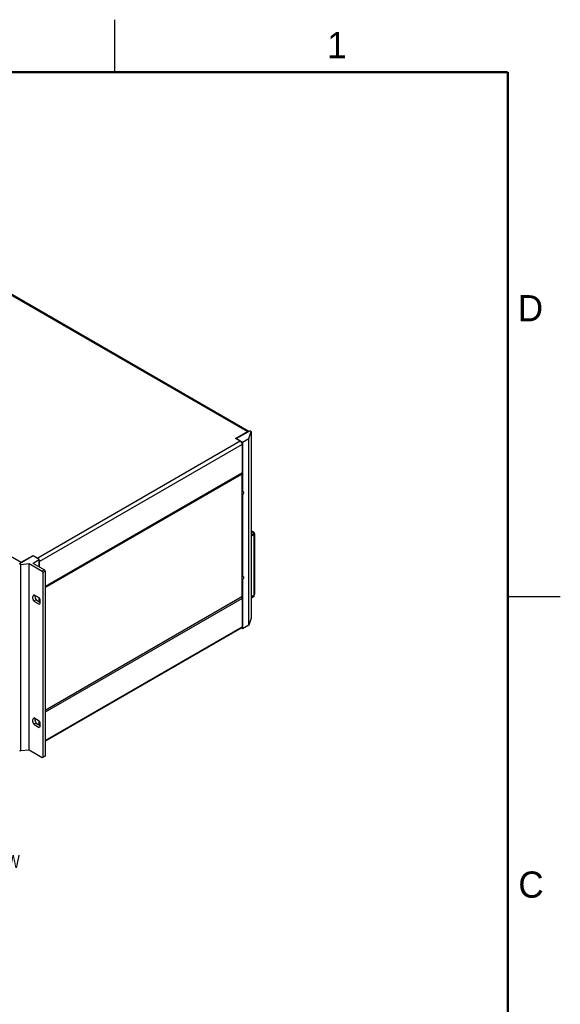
# Model space of a CAD drawing. Header units: inches. Extents: x 0 to 34, y 0 to 22.
# Tile 88 of 88: x 28.8 to 34, y 12.6 to 22. Entities that reach past the tile are written whole.
import ezdxf

# ---------------------------------------------------------------- set-up
doc = ezdxf.new("R2010")
doc.units = ezdxf.units.IN
doc.header["$LTSCALE"] = 1.87
doc.header["$MEASUREMENT"] = 0
doc.layers.get('0').update_dxf_attribs({"linetype": 'CONTINUOUS'})
doc.layers.add('DETAIL', color=7, linetype='CONTINUOUS')
doc.styles.get("Standard").update_dxf_attribs({"font": 'txt', "width": 0.8})
doc.styles.add('TEXTSTYLE_2', font='txt')

msp = doc.modelspace()

# ---------------------------------------------------------------- linework, layer by layer
at = {"color": 2, "linetype": 'CONTINUOUS'}
for p, q in [((29.75, 22), (29.75, 21.5)), ((33.5, 16.5), (34, 16.5))]:
    msp.add_line(p, q, dxfattribs=at)
at = {"color": 7, "linetype": 'CONTINUOUS'}
for p, q in [((28.0221, 19.8022), (31.0197, 18.0715)), ((31.032, 18.073), (28.0349, 19.8035)), ((25.8632, 18.5557), (28.8608, 16.825)), ((30.9055, 18.0056), (31.0197, 18.0715)), ((31.043, 18.0793), (30.9142, 18.005)), ((31.0319, 18.0054), (31.0534, 18.0733)), ((31.043, 18.0793), (31.0534, 18.0733)), ((31.0534, 18.0733), (31.0534, 16.2937)), ((30.9501, 17.9799), (29.0195, 16.8652)), ((30.9682, 17.9485), (29.0375, 16.8338)), ((30.9501, 17.9799), (30.9055, 18.0056)), ((30.9142, 18.0026), (30.9125, 18.0016)), ((30.9142, 18.005), (30.9727, 17.9712)), ((30.9142, 18.0006), (30.9142, 18.005)), ((30.9682, 17.9485), (30.9682, 17.6799)), ((30.9727, 17.9712), (31.0319, 18.0054)), ((30.9727, 17.9712), (30.9727, 17.5059)), ((31.0319, 16.2258), (31.0319, 18.0054)), ((30.9682, 17.6799), (29.0908, 16.5959)), ((29.0908, 16.592), (30.9657, 17.6745)), ((29.0908, 16.5851), (30.965, 17.6673)), ((30.9591, 17.6707), (30.965, 17.6673)), ((30.965, 17.6673), (30.965, 16.4956)), ((30.9727, 17.5059), (30.9725, 17.5058)), ((30.9727, 17.5059), (30.9729, 17.5058)), ((30.9727, 17.4658), (30.9727, 16.6971)), ((31.0534, 17.0748), (31.0819, 17.0913)), ((31.0819, 17.0903), (31.081, 17.0908)), ((31.0819, 17.1033), (31.0819, 17.0913)), ((28.976, 16.8858), (28.8472, 16.8115)), ((28.8472, 16.8115), (28.8576, 16.8055)), ((28.8576, 16.8055), (28.937, 16.8139)), ((28.8608, 16.825), (28.9749, 16.8909)), ((28.937, 16.8139), (29.0629, 16.7412)), ((28.937, 15.0343), (28.937, 16.8139)), ((28.9723, 16.8176), (28.9753, 16.8179)), ((28.9723, 16.8176), (29.0838, 16.7532)), ((28.9749, 16.8909), (29.0195, 16.8652)), ((28.9749, 16.8852), (28.9749, 16.8909)), ((28.9753, 16.8179), (29.0344, 16.8521)), ((28.9753, 16.8179), (28.9753, 16.8159)), ((29.0344, 16.8521), (28.976, 16.8858)), ((29.0344, 16.7818), (29.0344, 16.8521)), ((29.0375, 16.78), (29.0375, 16.8338)), ((28.8576, 15.0259), (28.8576, 16.8055)), ((29.0838, 16.7532), (29.0629, 16.7412)), ((29.0629, 16.7412), (29.0699, 16.7291)), ((29.0908, 16.7412), (29.0699, 16.7291)), ((29.0699, 16.7291), (29.0699, 14.9656)), ((29.0838, 16.7532), (29.0908, 16.7412)), ((29.0908, 16.7412), (29.0908, 14.9777)), ((30.9727, 16.6971), (30.9725, 16.697)), ((30.9727, 16.6971), (30.9729, 16.697)), ((30.9727, 16.6569), (30.9727, 16.1916)), ((28.9831, 16.5139), (28.9836, 16.5142)), ((29.0337, 16.4852), (28.9836, 16.5142)), ((29.0045, 16.466), (28.9836, 16.4539)), ((28.9836, 16.4539), (29.0337, 16.425)), ((29.0045, 16.466), (29.0444, 16.4429)), ((29.0344, 16.4487), (29.0344, 16.4838)), ((30.965, 16.4956), (29.0908, 15.4134)), ((30.9682, 16.4793), (29.0908, 15.3953)), ((30.9682, 16.4793), (30.9682, 16.2107)), ((31.0819, 16.5118), (31.0534, 16.4954)), ((31.081, 16.5123), (31.0819, 16.5118)), ((31.0819, 16.4998), (31.0819, 16.5118)), ((29.0343, 16.4253), (29.0337, 16.425)), ((29.0337, 16.425), (29.0343, 16.4252)), ((31.0534, 16.2937), (31.0319, 16.2258)), ((29.0908, 15.1267), (30.9682, 16.2107)), ((29.0908, 15.1181), (30.9629, 16.199)), ((30.9727, 16.1916), (30.9614, 16.1982)), ((31.0319, 16.2258), (30.9727, 16.1916)), ((28.9831, 15.3402), (28.9836, 15.3405)), ((29.0337, 15.3115), (28.9836, 15.3405)), ((29.0344, 15.275), (29.0344, 15.3101)), ((29.0045, 15.2923), (28.9836, 15.2802)), ((28.9836, 15.2802), (29.0337, 15.2513)), ((29.0045, 15.2923), (29.0444, 15.2692)), ((29.0343, 15.2516), (29.0337, 15.2513)), ((29.0337, 15.2513), (29.0343, 15.2516)), ((29.0375, 15.2732), (29.0375, 15.3035)), ((28.8472, 15.0319), (28.8576, 15.0259)), ((28.937, 15.0343), (28.8576, 15.0259)), ((29.0629, 14.9616), (28.937, 15.0343)), ((29.0908, 14.9777), (29.0629, 14.9616))]:
    msp.add_line(p, q, dxfattribs=at)
at = {"color": 3, "linetype": 'CONTINUOUS'}
for p, q in [((31.0778, 17.1124), (31.0534, 17.1265)), ((31.0819, 17.1033), (31.0534, 17.1198)), ((31.0534, 17.0869), (31.0819, 17.1033)), ((31.0819, 17.0903), (31.0534, 17.0738)), ((31.0819, 16.5128), (31.0819, 17.0903)), ((31.0877, 16.524), (31.0877, 17.0953)), ((31.0534, 16.4964), (31.0819, 16.5128)), ((31.0819, 16.4998), (31.0534, 16.4833))]:
    msp.add_line(p, q, dxfattribs=at)
at = {"color": 7, "linetype": 'CONTINUOUS', "const_width": 0.02}
for points in [[(33.5, 21.5), (0.5, 21.5)], [(33.5, 0.5), (33.5, 21.5)]]:
    msp.add_lwpolyline(points, dxfattribs=at)
at = {"color": 7, "linetype": 'CONTINUOUS'}
for centre, radius, start, end in [((28.8861, 16.7894), 0.0441, 146.27896, 148.82853), ((30.6037, 16.075), 0.0723, 297.96015, 300.22712), ((29.2229, 15.2778), 0.0723, 297.96015, 300.22712)]:
    msp.add_arc(centre, radius, start, end, dxfattribs=at)
for points, knots in [([(31.0197, 18.0715), (31.0217, 18.0727), (31.0258, 18.0744), (31.0303, 18.0739), (31.032, 18.073)], [0, 0, 0, 0, 0.549542, 1, 1, 1, 1]), ([(30.9682, 17.9485), (30.9682, 17.9515), (30.9671, 17.9578), (30.9632, 17.9665), (30.9575, 17.9743), (30.9526, 17.9784), (30.9501, 17.9799)], [0, 0, 0, 0, 0.237214, 0.499994, 0.762778, 1, 1, 1, 1]), ([(30.9682, 17.6799), (30.9682, 17.6788), (30.9679, 17.6767), (30.9665, 17.675), (30.9657, 17.6745)], [0, 0, 0, 0, 0.550749, 1, 1, 1, 1]), ([(30.9725, 17.5058), (30.9702, 17.5045), (30.9661, 17.4994), (30.9648, 17.4892), (30.9669, 17.4774), (30.9704, 17.4696), (30.9727, 17.4658)], [0, 0, 0, 0, 0.186294, 0.415027, 0.692728, 1, 1, 1, 1]), ([(30.9729, 17.5058), (30.9752, 17.5045), (30.9792, 17.4994), (30.9806, 17.4892), (30.9784, 17.4774), (30.9749, 17.4696), (30.9727, 17.4658)], [0, 0, 0, 0, 0.186294, 0.415027, 0.692728, 1, 1, 1, 1]), ([(28.8495, 16.8139), (28.8503, 16.8151), (28.8534, 16.8193), (28.8574, 16.823), (28.8608, 16.825)], [0, 0, 0, 0, 0.267454, 1, 1, 1, 1]), ([(29.0195, 16.8652), (29.0205, 16.8646), (29.0248, 16.8616), (29.0283, 16.8576), (29.0306, 16.8543)], [0, 0, 0, 0, 0.230309, 1, 1, 1, 1]), ([(29.0344, 16.8473), (29.0349, 16.8462), (29.0366, 16.8419), (29.0375, 16.8372), (29.0375, 16.8338)], [0, 0, 0, 0, 0.267071, 1, 1, 1, 1]), ([(30.9725, 16.697), (30.9702, 16.6956), (30.9661, 16.6905), (30.9648, 16.6803), (30.9669, 16.6686), (30.9704, 16.6607), (30.9727, 16.6569)], [0, 0, 0, 0, 0.186294, 0.415027, 0.692728, 1, 1, 1, 1]), ([(30.9729, 16.697), (30.9752, 16.6956), (30.9792, 16.6905), (30.9806, 16.6803), (30.9784, 16.6686), (30.9749, 16.6607), (30.9727, 16.6569)], [0, 0, 0, 0, 0.186294, 0.415027, 0.692728, 1, 1, 1, 1]), ([(28.9836, 16.4539), (28.9802, 16.4596), (28.9749, 16.4713), (28.9716, 16.4889), (28.9736, 16.5042), (28.9796, 16.5119), (28.9831, 16.5139)], [0, 0, 0, 0, 0.307118, 0.585041, 0.813902, 1, 1, 1, 1]), ([(28.9937, 16.5084), (28.9928, 16.5016), (28.9945, 16.4865), (29.0004, 16.4728), (29.0045, 16.466)], [0, 0, 0, 0, 0.464235, 1, 1, 1, 1]), ([(29.0343, 16.4252), (29.0378, 16.4273), (29.0438, 16.4349), (29.0457, 16.4502), (29.0424, 16.4678), (29.0371, 16.4795), (29.0337, 16.4852)], [0, 0, 0, 0, 0.186118, 0.414983, 0.692871, 1, 1, 1, 1]), ([(30.9608, 16.4932), (30.963, 16.4916), (30.9665, 16.4873), (30.9682, 16.482), (30.9682, 16.4793)], [0, 0, 0, 0, 0.50709, 1, 1, 1, 1]), ([(30.9682, 16.2107), (30.9682, 16.2083), (30.9677, 16.2047), (30.9653, 16.2008), (30.9637, 16.1995), (30.9629, 16.199)], [0, 0, 0, 0, 0.547674, 0.781564, 1, 1, 1, 1]), ([(28.9836, 15.2802), (28.9802, 15.286), (28.9749, 15.2977), (28.9716, 15.3152), (28.9736, 15.3306), (28.9796, 15.3382), (28.9831, 15.3402)], [0, 0, 0, 0, 0.307118, 0.585041, 0.813902, 1, 1, 1, 1]), ([(28.9937, 15.3347), (28.9928, 15.3279), (28.9945, 15.3128), (29.0004, 15.2991), (29.0045, 15.2923)], [0, 0, 0, 0, 0.464235, 1, 1, 1, 1]), ([(29.0343, 15.2516), (29.0378, 15.2536), (29.0438, 15.2612), (29.0457, 15.2766), (29.0424, 15.2941), (29.0371, 15.3058), (29.0337, 15.3115)], [0, 0, 0, 0, 0.186118, 0.414983, 0.692871, 1, 1, 1, 1])]:
    msp.add_open_spline(points, degree=3, knots=knots, dxfattribs=at)
at = {"color": 3, "linetype": 'CONTINUOUS'}
for points, knots in [([(31.068, 17.1114), (31.0688, 17.1119), (31.0702, 17.1125), (31.072, 17.1131), (31.0733, 17.1133), (31.0745, 17.1133), (31.0757, 17.1132), (31.0768, 17.1129), (31.0775, 17.1126), (31.0778, 17.1124)], [0, 0, 0, 0, 0.289279, 0.422543, 0.548505, 0.667901, 0.781873, 0.891955, 1, 1, 1, 1]), ([(31.0778, 17.1124), (31.0782, 17.1122), (31.0788, 17.1118), (31.0796, 17.111), (31.0803, 17.11), (31.0809, 17.1089), (31.0814, 17.1077), (31.0818, 17.1058), (31.0819, 17.1043), (31.0819, 17.1033)], [0, 0, 0, 0, 0.108048, 0.218132, 0.332107, 0.451503, 0.577464, 0.710727, 1, 1, 1, 1]), ([(31.0877, 17.0953), (31.0877, 17.0957), (31.0877, 17.0964), (31.0874, 17.0975), (31.0869, 17.0986), (31.0862, 17.0997), (31.0854, 17.1007), (31.084, 17.102), (31.0828, 17.1028), (31.0819, 17.1033)], [0, 0, 0, 0, 0.10805, 0.218137, 0.332113, 0.45151, 0.577471, 0.710732, 1, 1, 1, 1]), ([(31.0819, 17.0872), (31.0828, 17.0877), (31.084, 17.0886), (31.0854, 17.0899), (31.0862, 17.0909), (31.0869, 17.0919), (31.0874, 17.093), (31.0877, 17.0941), (31.0877, 17.0949), (31.0877, 17.0953)], [0, 0, 0, 0, 0.289268, 0.42253, 0.548491, 0.667888, 0.781864, 0.89195, 1, 1, 1, 1]), ([(31.0819, 16.5159), (31.0828, 16.5164), (31.084, 16.5172), (31.0854, 16.5185), (31.0862, 16.5196), (31.0869, 16.5206), (31.0874, 16.5217), (31.0877, 16.5228), (31.0877, 16.5236), (31.0877, 16.524)], [0, 0, 0, 0, 0.289268, 0.42253, 0.548491, 0.667888, 0.781864, 0.89195, 1, 1, 1, 1])]:
    msp.add_open_spline(points, degree=3, knots=knots, dxfattribs=at)

# ---------------------------------------------------------------- texts
at = {"color": 2, "linetype": 'CONTINUOUS', "char_height": 0.25, "width": 0.25, "attachment_point": 1, "line_spacing_factor": 0.9, "style": 'TEXTSTYLE_2'}
for s, insert in [('1', (31.7781, 21.8826)), ('D', (33.5947, 19.3736)), ('C', (33.6004, 13.8767))]:
    msp.add_mtext(s, dxfattribs=dict(at, insert=insert))
at = {"layer": 'DETAIL', "color": 2, "linetype": 'CONTINUOUS', "insert": (27.2296, 14.0335), "char_height": 0.125, "width": 2, "attachment_point": 1, "line_spacing_factor": 0.9}
msp.add_mtext('FRONT ISOMETRIC VIEW', dxfattribs=at)

doc.saveas('drawing.dxf')
